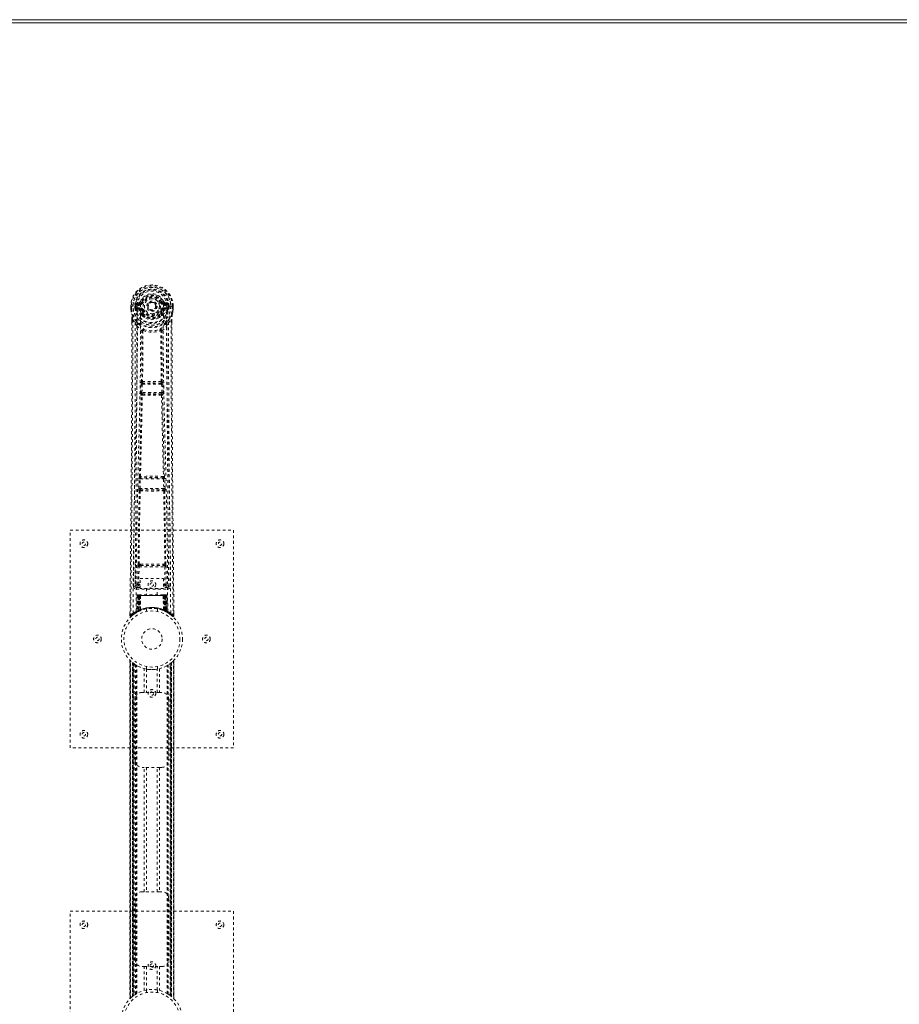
# Model space of a CAD drawing. Header units: inches. Extents: x 5 to 125, y 30 to 90.
# Tile 4 of 6: x 60 to 92, y 53 to 90. Entities that reach past the tile are written whole.
import ezdxf

# ---------------------------------------------------------------- set-up
doc = ezdxf.new("R2010")
doc.units = ezdxf.units.IN
doc.header["$MEASUREMENT"] = 0
doc.linetypes.add('SLD-Dashed', pattern=[0.075, 0.05, -0.025])
doc.linetypes.add('SLD-Solid', pattern=[0])

msp = doc.modelspace()

# ---------------------------------------------------------------- linework, layer by layer
at = {"color": 7, "linetype": 'SLD-Solid', "lineweight": 15}
for p, q in [((5.164, 89.57), (124.664, 89.57)), ((124.546, 89.452), (5.282, 89.452)), ((5.282, 89.452), (124.546, 89.452))]:
    msp.add_line(p, q, dxfattribs=at)
at = {"color": 7, "linetype": 'SLD-Dashed', "lineweight": 0}
for p, q in [((64.49, 79.222), (64.545, 79.199)), ((64.134, 79.051), (64.134, 78.934)), ((64.138, 79.051), (64.134, 79.051)), ((64.134, 78.934), (64.135, 78.93)), ((64.135, 79.052), (64.136, 78.934)), ((64.191, 79.051), (64.138, 79.051)), ((64.164, 79.05), (64.164, 78.934)), ((64.214, 79.051), (64.191, 79.051)), ((64.22, 79.051), (64.214, 79.051)), ((64.37, 79.051), (64.22, 79.051)), ((64.285, 78.978), (64.285, 79.05)), ((64.285, 78.977), (64.315, 78.979)), ((64.285, 78.977), (64.285, 78.978)), ((64.32, 79.05), (64.315, 79.05)), ((64.315, 79.05), (64.315, 78.979)), ((64.315, 78.978), (64.321, 78.959)), ((64.32, 78.972), (64.32, 79.05)), ((64.321, 78.959), (64.32, 78.972)), ((64.327, 78.935), (64.33, 78.931)), ((64.34, 78.92), (64.33, 78.93)), ((64.457, 79.195), (64.338, 79.171)), ((64.34, 78.92), (64.456, 78.899)), ((64.355, 78.983), (64.355, 78.953)), ((64.355, 78.983), (64.485, 78.983)), ((64.485, 78.928), (64.355, 78.953)), ((64.355, 78.953), (64.485, 78.953)), ((64.368, 79.135), (64.485, 79.155)), ((64.368, 79.135), (64.368, 79.105)), ((64.485, 79.135), (64.368, 79.135)), ((64.485, 79.105), (64.368, 79.105)), ((64.485, 79.155), (64.485, 79.135)), ((64.485, 79.105), (64.485, 79.135)), ((64.485, 78.983), (64.485, 78.953)), ((64.485, 78.928), (64.485, 78.953)), ((64.54, 78.887), (64.533, 78.898)), ((64.567, 78.898), (64.54, 78.887)), ((64.541, 79.191), (64.545, 79.199)), ((64.545, 79.199), (64.567, 79.19)), ((65.07, 79.044), (65.069, 79.029)), ((65.07, 79.053), (65.07, 79.044)), ((65.26, 79.19), (65.283, 79.199)), ((65.287, 78.887), (65.26, 78.898)), ((65.283, 79.199), (65.287, 79.191)), ((65.295, 78.899), (65.287, 78.887)), ((65.342, 79.155), (65.459, 79.135)), ((65.342, 79.155), (65.342, 79.135)), ((65.459, 79.135), (65.342, 79.135)), ((65.342, 79.105), (65.342, 79.135)), ((65.459, 79.105), (65.342, 79.105)), ((65.342, 78.983), (65.342, 78.953)), ((65.342, 78.983), (65.472, 78.983)), ((65.472, 78.953), (65.342, 78.928)), ((65.342, 78.928), (65.342, 78.953)), ((65.342, 78.953), (65.472, 78.953)), ((65.489, 79.171), (65.37, 79.195)), ((65.372, 78.899), (65.487, 78.92)), ((65.457, 79.051), (65.457, 79.051)), ((65.607, 79.051), (65.457, 79.051)), ((65.459, 79.105), (65.459, 79.135)), ((65.472, 78.953), (65.472, 78.983)), ((65.497, 78.931), (65.487, 78.92)), ((65.487, 78.92), (65.487, 78.92)), ((65.487, 78.92), (65.487, 78.92)), ((65.497, 78.931), (65.5, 78.935)), ((65.507, 79.05), (65.513, 79.05)), ((65.507, 78.972), (65.507, 79.05)), ((65.512, 78.978), (65.507, 78.959)), ((65.507, 78.959), (65.507, 78.972)), ((65.512, 78.979), (65.513, 79.05)), ((65.512, 78.979), (65.542, 78.977)), ((65.542, 79.05), (65.542, 78.977)), ((65.542, 79.05), (65.542, 79.05)), ((65.542, 78.977), (65.542, 78.977)), ((65.613, 79.051), (65.607, 79.051)), ((65.636, 79.051), (65.613, 79.051)), ((65.689, 79.051), (65.636, 79.051)), ((65.663, 78.934), (65.664, 79.05)), ((65.693, 79.051), (65.689, 79.051)), ((65.692, 78.934), (65.692, 79.052)), ((65.693, 79.051), (65.693, 78.934)), ((65.693, 78.93), (65.693, 78.934)), ((64.177, 78.552), (64.177, 78.45)), ((64.178, 78.551), (64.178, 78.449)), ((64.207, 78.55), (64.303, 78.435)), ((64.542, 78.738), (64.542, 78.761)), ((64.561, 78.693), (64.549, 78.711)), ((64.565, 78.766), (64.566, 78.743)), ((65.262, 78.743), (65.262, 78.766)), ((65.278, 78.711), (65.266, 78.693)), ((65.285, 78.738), (65.285, 78.761)), ((65.524, 78.435), (65.621, 78.55)), ((65.649, 78.462), (65.649, 78.551)), ((65.65, 78.552), (65.65, 78.463)), ((64.362, 78.323), (64.303, 78.435)), ((65.524, 78.435), (65.465, 78.323)), ((64.503, 75.87), (64.515, 76.179)), ((64.515, 76.179), (64.518, 76.213)), ((64.535, 76.269), (64.534, 76.269)), ((64.547, 75.869), (64.559, 76.177)), ((64.559, 76.177), (65.268, 76.177)), ((64.578, 76.222), (64.579, 76.223)), ((65.249, 76.222), (64.578, 76.222)), ((65.248, 76.223), (65.249, 76.222)), ((65.268, 76.177), (65.28, 75.869)), ((65.294, 76.269), (65.293, 76.269)), ((65.312, 76.179), (65.31, 76.213)), ((65.324, 75.87), (65.312, 76.179)), ((64.526, 75.776), (64.513, 75.781)), ((65.28, 75.869), (64.547, 75.869)), ((64.57, 75.82), (64.558, 75.824)), ((64.558, 75.824), (65.27, 75.824)), ((65.27, 75.824), (65.257, 75.82)), ((65.301, 75.776), (65.314, 75.781)), ((64.458, 72.791), (64.458, 72.791)), ((64.502, 72.744), (64.503, 72.744)), ((65.325, 72.744), (64.502, 72.744)), ((65.324, 72.744), (65.325, 72.744)), ((65.369, 72.791), (65.369, 72.791)), ((64.434, 72.348), (64.444, 72.701)), ((64.478, 72.347), (64.489, 72.699)), ((65.349, 72.347), (64.478, 72.347)), ((64.489, 72.699), (65.338, 72.699)), ((65.338, 72.699), (65.349, 72.347)), ((65.394, 72.348), (65.383, 72.701)), ((64.441, 72.258), (64.447, 72.256)), ((64.491, 72.299), (64.486, 72.302)), ((64.486, 72.302), (65.342, 72.302)), ((65.342, 72.302), (65.336, 72.299)), ((65.381, 72.256), (65.386, 72.258)), ((61.914, 62.82), (61.914, 70.82)), ((61.914, 70.82), (67.914, 70.82)), ((67.914, 70.82), (67.914, 62.82)), ((64.305, 69.577), (64.297, 68.763)), ((64.389, 68.817), (64.396, 69.477)), ((64.434, 68.816), (64.441, 69.476)), ((64.488, 69.567), (64.439, 69.567)), ((64.441, 69.476), (65.386, 69.476)), ((64.45, 69.52), (64.498, 69.521)), ((64.498, 69.521), (65.33, 69.521)), ((65.33, 69.521), (65.377, 69.52)), ((65.388, 69.567), (65.34, 69.567)), ((65.386, 69.476), (65.393, 68.816)), ((65.438, 68.817), (65.431, 69.477)), ((65.53, 68.763), (65.523, 69.577)), ((64.297, 68.763), (64.297, 68.762)), ((64.297, 68.762), (64.298, 68.752)), ((64.297, 68.76), (64.3, 68.742)), ((64.434, 68.771), (64.434, 68.816)), ((64.477, 68.816), (64.434, 68.816)), ((64.477, 68.771), (64.434, 68.771)), ((64.477, 69.043), (65.338, 69.043)), ((64.477, 68.677), (64.477, 69.043)), ((65.338, 69.043), (65.338, 68.677)), ((65.338, 68.816), (65.393, 68.816)), ((65.338, 68.771), (65.393, 68.771)), ((65.438, 68.817), (65.393, 68.816)), ((65.393, 68.771), (65.393, 68.816)), ((65.527, 68.742), (65.53, 68.76)), ((65.53, 68.762), (65.53, 68.763)), ((65.53, 68.752), (65.53, 68.762)), ((64.342, 68.714), (64.342, 68.654)), ((64.477, 68.714), (64.342, 68.714)), ((64.342, 68.654), (65.485, 68.654)), ((64.367, 68.416), (64.346, 67.81)), ((64.381, 68.416), (64.36, 67.818)), ((64.381, 68.416), (64.367, 68.416)), ((64.401, 68.42), (64.379, 67.826)), ((64.399, 68.416), (64.379, 67.829)), ((64.398, 68.445), (64.394, 68.444)), ((64.399, 68.445), (64.399, 68.445)), ((64.466, 68.416), (64.399, 68.416)), ((64.406, 68.416), (64.406, 67.859)), ((64.407, 68.445), (64.407, 68.443)), ((64.412, 68.445), (64.407, 68.445)), ((64.42, 68.445), (64.411, 68.445)), ((64.411, 68.416), (65.416, 68.416)), ((64.411, 67.861), (64.411, 68.416)), ((64.419, 67.865), (64.42, 68.416)), ((64.424, 68.445), (64.42, 68.445)), ((64.424, 68.416), (64.424, 67.867)), ((65.404, 68.416), (64.424, 68.416)), ((64.495, 68.445), (64.429, 68.445)), ((64.438, 68.416), (64.438, 67.874)), ((64.442, 68.416), (64.438, 68.416)), ((64.442, 68.416), (65.386, 68.416)), ((64.442, 67.876), (64.442, 68.416)), ((64.447, 67.864), (64.466, 68.416)), ((64.467, 68.416), (64.448, 67.865)), ((64.466, 68.416), (64.467, 68.416)), ((65.338, 68.677), (64.477, 68.677)), ((64.491, 67.893), (64.496, 68.418)), ((64.497, 68.416), (64.493, 67.894)), ((64.497, 68.416), (64.496, 68.418)), ((65.33, 68.416), (64.497, 68.416)), ((65.33, 68.445), (64.498, 68.445)), ((64.719, 68.677), (64.719, 68.445)), ((65.109, 68.445), (65.109, 68.677)), ((65.332, 68.418), (65.33, 68.416)), ((65.334, 67.894), (65.33, 68.416)), ((65.398, 68.445), (65.332, 68.445)), ((65.332, 68.418), (65.336, 67.893)), ((65.485, 68.714), (65.338, 68.714)), ((65.36, 68.416), (65.362, 68.416)), ((65.379, 67.865), (65.36, 68.416)), ((65.428, 68.416), (65.362, 68.416)), ((65.362, 68.416), (65.381, 67.864)), ((65.389, 68.416), (65.386, 68.416)), ((65.386, 68.416), (65.386, 67.876)), ((65.389, 67.874), (65.389, 68.416)), ((65.407, 68.445), (65.403, 68.445)), ((65.404, 67.867), (65.404, 68.416)), ((65.417, 68.445), (65.407, 68.445)), ((65.408, 68.416), (65.408, 67.865)), ((65.421, 68.445), (65.416, 68.445)), ((65.416, 68.416), (65.416, 67.861)), ((65.421, 67.859), (65.421, 68.416)), ((65.448, 67.826), (65.426, 68.42)), ((65.428, 68.445), (65.428, 68.445)), ((65.428, 68.416), (65.449, 67.829)), ((65.433, 68.444), (65.429, 68.445)), ((65.447, 68.416), (65.467, 67.818)), ((65.46, 68.416), (65.447, 68.416)), ((65.46, 68.416), (65.481, 67.81)), ((65.485, 68.654), (65.485, 68.714)), ((64.108, 67.764), (64.107, 67.679)), ((64.107, 67.678), (64.137, 67.678)), ((64.157, 67.656), (64.258, 67.737)), ((64.268, 67.744), (64.328, 67.781)), ((64.332, 67.786), (64.345, 67.794)), ((64.346, 67.81), (64.36, 67.818)), ((64.363, 67.804), (64.43, 67.838)), ((64.379, 67.829), (64.447, 67.864)), ((64.386, 67.835), (64.391, 67.834)), ((64.406, 67.859), (64.411, 67.861)), ((64.418, 67.833), (64.406, 67.859)), ((64.418, 67.833), (64.41, 67.829)), ((64.424, 67.835), (64.411, 67.861)), ((64.424, 67.835), (64.418, 67.833)), ((64.432, 67.839), (64.419, 67.865)), ((64.436, 67.841), (64.424, 67.867)), ((64.45, 67.848), (64.424, 67.835)), ((64.43, 67.838), (64.431, 67.839)), ((64.432, 67.839), (64.436, 67.841)), ((64.45, 67.848), (64.438, 67.874)), ((64.453, 67.849), (64.442, 67.876)), ((64.448, 67.865), (64.447, 67.864)), ((64.491, 67.893), (64.493, 67.894)), ((64.494, 67.866), (64.497, 67.868)), ((64.714, 67.928), (64.714, 67.831)), ((65.114, 67.831), (65.114, 67.928)), ((65.331, 67.868), (65.334, 67.866)), ((65.334, 67.894), (65.336, 67.893)), ((65.386, 67.876), (65.374, 67.849)), ((65.377, 67.848), (65.374, 67.849)), ((65.389, 67.874), (65.377, 67.848)), ((65.381, 67.864), (65.379, 67.865)), ((65.381, 67.864), (65.449, 67.829)), ((65.404, 67.867), (65.391, 67.841)), ((65.391, 67.841), (65.396, 67.839)), ((65.408, 67.865), (65.396, 67.839)), ((65.396, 67.839), (65.398, 67.838)), ((65.398, 67.838), (65.464, 67.804)), ((65.416, 67.861), (65.404, 67.835)), ((65.409, 67.833), (65.404, 67.835)), ((65.421, 67.859), (65.409, 67.833)), ((65.416, 67.861), (65.421, 67.859)), ((65.467, 67.818), (65.481, 67.81)), ((65.482, 67.794), (65.496, 67.786)), ((65.72, 67.679), (65.72, 67.763)), ((64.108, 66.033), (64.108, 53.607)), ((64.109, 66.036), (64.109, 53.605)), ((64.109, 53.606), (64.109, 66.034)), ((64.109, 66.034), (64.109, 66.033)), ((64.121, 53.618), (64.121, 66.022)), ((64.199, 53.689), (64.199, 65.951)), ((64.199, 65.951), (64.199, 53.689)), ((64.203, 65.948), (64.203, 53.692)), ((64.243, 65.916), (64.207, 65.944)), ((64.207, 53.696), (64.207, 65.944)), ((64.207, 65.944), (64.207, 53.696)), ((64.213, 65.94), (64.213, 53.7)), ((64.222, 53.707), (64.222, 65.933)), ((64.223, 53.708), (64.223, 65.932)), ((64.225, 65.93), (64.225, 53.71)), ((64.227, 65.929), (64.227, 53.711)), ((64.258, 65.906), (64.258, 53.734)), ((64.315, 65.867), (64.311, 65.87)), ((64.315, 53.773), (64.315, 65.867)), ((64.341, 53.788), (64.341, 65.852)), ((64.358, 53.798), (64.358, 65.842)), ((65.469, 53.798), (65.469, 65.842)), ((65.487, 53.788), (65.487, 65.852)), ((65.512, 53.773), (65.512, 65.867)), ((65.578, 53.728), (65.578, 65.912)), ((65.6, 53.711), (65.6, 65.929)), ((65.602, 53.71), (65.602, 65.93)), ((65.604, 65.932), (65.606, 65.933)), ((65.604, 65.932), (65.604, 53.708)), ((65.608, 65.935), (65.608, 53.705)), ((65.618, 65.943), (65.624, 65.948)), ((65.624, 65.948), (65.618, 65.943)), ((65.62, 65.944), (65.62, 53.696)), ((65.62, 53.696), (65.62, 65.944)), ((65.623, 53.693), (65.623, 65.947)), ((65.629, 65.951), (65.624, 65.948)), ((65.624, 53.692), (65.624, 65.948)), ((65.629, 65.951), (65.629, 53.689)), ((65.629, 53.689), (65.629, 65.951)), ((65.707, 66.022), (65.707, 53.618)), ((65.719, 53.604), (65.719, 66.035)), ((65.719, 66.034), (65.719, 53.606)), ((65.719, 53.607), (65.719, 66.033)), ((64.632, 64.855), (64.632, 65.731)), ((64.714, 65.809), (64.714, 65.712)), ((64.716, 65.712), (64.716, 64.855)), ((65.111, 64.855), (65.111, 65.712)), ((65.114, 65.712), (65.114, 65.809)), ((65.195, 65.731), (65.195, 64.855)), ((64.549, 64.855), (64.632, 64.855)), ((65.195, 64.855), (64.632, 64.855)), ((65.195, 64.855), (65.279, 64.855)), ((64.299, 62.355), (64.299, 64.605)), ((65.529, 64.605), (65.529, 62.355)), ((67.914, 62.82), (61.914, 62.82)), ((64.632, 62.105), (64.549, 62.105)), ((64.632, 57.535), (64.632, 62.105)), ((65.195, 62.105), (64.632, 62.105)), ((64.716, 62.105), (64.716, 57.535)), ((65.111, 57.535), (65.111, 62.105)), ((65.195, 62.105), (65.195, 57.535)), ((65.279, 62.105), (65.195, 62.105)), ((64.549, 57.535), (64.632, 57.535)), ((65.195, 57.535), (64.632, 57.535)), ((65.195, 57.535), (65.279, 57.535)), ((64.299, 55.035), (64.299, 57.285)), ((65.529, 57.285), (65.529, 55.035)), ((61.914, 48.82), (61.914, 56.82)), ((61.914, 56.82), (67.914, 56.82)), ((67.914, 56.82), (67.914, 48.82)), ((64.632, 54.785), (64.549, 54.785)), ((64.632, 53.909), (64.632, 54.785)), ((64.632, 54.785), (65.195, 54.785)), ((64.716, 54.785), (64.716, 53.928)), ((65.111, 53.928), (65.111, 54.785)), ((65.195, 54.785), (65.195, 53.909)), ((65.279, 54.785), (65.195, 54.785)), ((64.714, 53.928), (64.714, 53.831)), ((65.114, 53.831), (65.114, 53.928)), ((64.199, 53.689), (64.203, 53.692)), ((64.209, 53.697), (64.203, 53.692)), ((64.213, 53.7), (64.23, 53.713)), ((64.223, 53.708), (64.222, 53.707)), ((65.512, 53.773), (65.517, 53.77)), ((65.584, 53.723), (65.62, 53.696)), ((65.624, 53.692), (65.629, 53.689)), ((65.719, 53.606), (65.718, 53.607))]:
    msp.add_line(p, q, dxfattribs=at)
at = {"color": 7, "linetype": 'SLD-Dashed', "lineweight": 0, "flags": 128}
for points in [[(64.488, 79.081), (64.493, 79.158), (64.516, 79.234), (64.555, 79.304), (64.609, 79.365), (64.675, 79.414), (64.749, 79.451), (64.83, 79.473), (64.914, 79.481), (64.997, 79.473), (65.078, 79.451), (65.152, 79.414), (65.218, 79.365), (65.272, 79.304), (65.311, 79.234), (65.334, 79.158), (65.339, 79.081)], [(64.134, 79.051), (64.134, 79.051), (64.135, 79.051), (64.137, 79.051), (64.141, 79.051), (64.146, 79.05), (64.151, 79.05), (64.157, 79.05), (64.164, 79.05)], [(64.134, 78.934), (64.147, 78.839), (64.163, 78.764)], [(64.164, 78.934), (64.158, 78.934), (64.152, 78.934), (64.146, 78.934), (64.141, 78.934), (64.138, 78.934), (64.135, 78.934), (64.134, 78.934), (64.134, 78.934)], [(64.135, 78.93), (64.136, 78.93), (64.137, 78.93), (64.14, 78.931), (64.144, 78.931), (64.148, 78.932), (64.153, 78.933), (64.159, 78.934), (64.164, 78.934)], [(64.135, 78.93), (64.146, 78.842), (64.165, 78.753)], [(64.226, 67.772), (64.231, 69.363), (64.25, 70.952), (64.28, 72.538), (64.318, 74.121), (64.348, 75.361), (64.371, 76.597), (64.381, 77.827), (64.37, 79.051)], [(64.315, 78.978), (64.315, 78.979), (64.315, 78.979)], [(64.32, 78.972), (64.337, 78.98), (64.355, 78.983)], [(64.368, 79.105), (64.345, 79.11), (64.325, 79.123)], [(64.334, 67.828), (64.341, 69.414), (64.361, 70.999), (64.394, 72.581), (64.435, 74.16), (64.466, 75.397), (64.491, 76.63), (64.5, 77.859), (64.488, 79.081)], [(64.483, 78.876), (64.469, 78.893), (64.456, 78.899)], [(64.542, 78.761), (64.511, 78.811), (64.483, 78.876)], [(64.54, 78.887), (64.566, 78.826), (64.594, 78.779)], [(64.595, 79.178), (64.589, 79.18), (64.584, 79.182), (64.58, 79.184), (64.575, 79.186), (64.572, 79.187), (64.569, 79.189), (64.568, 79.189), (64.567, 79.19)], [(64.595, 78.91), (64.589, 78.908), (64.584, 78.906), (64.58, 78.904), (64.575, 78.902), (64.572, 78.901), (64.569, 78.899), (64.568, 78.899), (64.567, 78.898)], [(65.233, 79.178), (65.238, 79.18), (65.243, 79.182), (65.248, 79.184), (65.252, 79.186), (65.255, 79.187), (65.258, 79.189), (65.26, 79.189), (65.26, 79.19)], [(65.233, 78.91), (65.238, 78.908), (65.243, 78.906), (65.248, 78.904), (65.252, 78.902), (65.255, 78.901), (65.258, 78.899), (65.26, 78.899), (65.26, 78.898)], [(65.285, 78.761), (65.316, 78.811), (65.344, 78.876)], [(65.493, 67.828), (65.486, 69.414), (65.466, 70.999), (65.433, 72.581), (65.392, 74.16), (65.361, 75.397), (65.337, 76.63), (65.327, 77.859), (65.339, 79.08)], [(65.344, 78.876), (65.358, 78.893), (65.372, 78.899)], [(65.602, 67.772), (65.596, 69.363), (65.578, 70.952), (65.547, 72.538), (65.509, 74.121), (65.48, 75.361), (65.456, 76.597), (65.446, 77.827), (65.457, 79.051)], [(65.502, 79.123), (65.482, 79.11), (65.459, 79.105)], [(65.472, 78.983), (65.49, 78.98), (65.507, 78.972)], [(65.512, 78.979), (65.512, 78.979), (65.512, 78.978)], [(65.513, 79.05), (65.516, 79.05), (65.523, 79.05), (65.532, 79.05), (65.542, 79.05)], [(65.662, 78.753), (65.679, 78.832), (65.693, 78.93)], [(65.693, 78.934), (65.693, 78.934), (65.692, 78.934), (65.69, 78.934), (65.686, 78.934), (65.681, 78.934), (65.676, 78.934), (65.67, 78.934), (65.663, 78.934)], [(65.693, 78.93), (65.692, 78.93), (65.69, 78.93), (65.687, 78.931), (65.683, 78.931), (65.679, 78.932), (65.674, 78.933), (65.669, 78.934), (65.663, 78.934)], [(65.664, 79.05), (65.67, 79.05), (65.676, 79.05), (65.682, 79.05), (65.686, 79.051), (65.69, 79.051), (65.692, 79.051), (65.694, 79.051), (65.693, 79.051)], [(65.693, 78.934), (65.68, 78.839), (65.664, 78.764)], [(64.207, 78.55), (64.208, 77.737), (64.207, 76.888), (64.205, 76.004), (64.201, 75.202), (64.198, 74.684), (64.195, 74.142), (64.191, 73.576), (64.186, 73.013), (64.182, 72.525), (64.176, 71.878), (64.17, 71.189), (64.163, 70.46), (64.157, 69.784), (64.137, 67.678)], [(64.163, 78.764), (64.163, 78.758), (64.165, 78.753)], [(64.345, 78.475), (64.244, 78.599), (64.165, 78.753)], [(64.177, 78.552), (64.177, 78.552), (64.178, 78.551), (64.18, 78.551), (64.184, 78.551), (64.189, 78.551), (64.195, 78.55), (64.201, 78.55), (64.207, 78.55)], [(64.561, 78.693), (64.636, 78.634), (64.686, 78.607)], [(65.141, 78.607), (65.191, 78.634), (65.266, 78.693)], [(65.482, 78.475), (65.583, 78.599), (65.662, 78.753)], [(65.621, 78.55), (65.62, 77.812), (65.62, 77.032), (65.622, 76.209), (65.626, 75.343), (65.63, 74.547), (65.636, 73.717), (65.637, 73.526), (65.638, 73.334), (65.64, 73.14), (65.641, 73.007), (65.642, 72.877), (65.643, 72.742), (65.645, 72.6), (65.649, 72.147), (65.653, 71.642), (65.658, 71.087), (65.662, 70.735), (65.665, 70.363), (65.669, 69.961), (65.673, 69.585), (65.677, 69.094), (65.681, 68.658), (65.685, 68.277), (65.688, 67.95), (65.69, 67.678)], [(65.621, 78.55), (65.627, 78.55), (65.633, 78.55), (65.638, 78.551), (65.644, 78.551), (65.647, 78.551), (65.65, 78.551), (65.651, 78.552), (65.65, 78.552)], [(65.662, 78.753), (65.664, 78.758), (65.664, 78.764)], [(64.177, 78.45), (64.174, 75.833), (64.157, 73.117), (64.133, 70.396), (64.107, 67.678)], [(64.303, 78.435), (64.303, 77.695), (64.302, 76.923), (64.299, 76.12), (64.295, 75.354), (64.29, 74.578), (64.284, 73.802), (64.278, 73.046), (64.271, 72.321), (64.265, 71.646), (64.257, 70.889), (64.251, 70.179), (64.244, 69.482), (64.237, 68.76)], [(64.362, 78.323), (64.353, 75.136), (64.328, 71.948), (64.297, 68.76)], [(64.362, 78.323), (64.446, 78.225), (64.544, 78.138)], [(64.44, 78.387), (64.45, 78.378), (64.455, 78.372)], [(64.535, 76.269), (64.545, 77.201), (64.546, 78.13)], [(64.592, 78.148), (64.587, 78.157), (64.58, 78.163), (64.572, 78.167), (64.564, 78.167), (64.557, 78.164), (64.55, 78.158), (64.546, 78.149), (64.544, 78.138)], [(64.582, 78.137), (64.581, 77.207), (64.57, 76.274)], [(64.592, 78.148), (64.585, 78.144), (64.583, 78.14), (64.582, 78.139), (64.582, 78.137)], [(65.283, 78.138), (65.281, 78.149), (65.277, 78.158), (65.271, 78.164), (65.263, 78.167), (65.255, 78.167), (65.247, 78.163), (65.24, 78.157), (65.235, 78.148)], [(65.246, 78.137), (65.245, 78.139), (65.245, 78.14), (65.242, 78.144), (65.235, 78.148)], [(65.257, 76.274), (65.246, 77.207), (65.246, 78.137)], [(65.293, 76.269), (65.282, 77.201), (65.281, 78.13)], [(65.283, 78.138), (65.381, 78.225), (65.465, 78.323)], [(65.372, 78.372), (65.378, 78.378), (65.387, 78.387)], [(65.53, 68.76), (65.5, 71.948), (65.474, 75.136), (65.465, 78.323)], [(65.59, 68.76), (65.587, 69.136), (65.583, 69.565), (65.578, 70.035), (65.574, 70.46), (65.572, 70.682), (65.57, 70.905), (65.568, 71.127), (65.565, 71.38), (65.563, 71.635), (65.56, 71.882), (65.556, 72.386), (65.551, 72.853), (65.548, 73.285), (65.544, 73.708), (65.54, 74.198), (65.534, 75.039), (65.53, 75.887), (65.526, 76.765), (65.524, 77.619), (65.524, 78.435)], [(65.65, 78.463), (65.653, 75.834), (65.67, 73.116), (65.695, 70.397), (65.72, 67.678)], [(64.515, 76.179), (64.52, 76.179), (64.53, 76.179), (64.545, 76.178), (64.559, 76.177)], [(64.559, 76.177), (64.56, 76.186), (64.562, 76.194), (64.566, 76.209), (64.572, 76.218), (64.575, 76.221), (64.577, 76.222), (64.578, 76.222)], [(65.268, 76.177), (65.276, 76.178), (65.283, 76.178), (65.29, 76.178), (65.297, 76.179), (65.302, 76.179), (65.307, 76.179), (65.31, 76.179), (65.312, 76.179)], [(64.458, 72.791), (64.493, 74.286), (64.526, 75.776)], [(64.493, 72.793), (64.528, 74.29), (64.562, 75.781)], [(64.503, 75.87), (64.505, 75.87), (64.508, 75.87), (64.513, 75.87), (64.518, 75.87), (64.525, 75.869), (64.532, 75.869), (64.54, 75.869), (64.547, 75.869)], [(64.558, 75.824), (64.553, 75.828), (64.549, 75.837), (64.547, 75.852), (64.547, 75.86), (64.547, 75.869)], [(65.266, 75.781), (65.299, 74.29), (65.335, 72.793)], [(65.28, 75.869), (65.28, 75.86), (65.28, 75.852), (65.278, 75.837), (65.275, 75.828), (65.27, 75.824)], [(65.28, 75.869), (65.288, 75.869), (65.295, 75.869), (65.303, 75.869), (65.309, 75.87), (65.315, 75.87), (65.319, 75.87), (65.322, 75.87), (65.324, 75.87)], [(65.369, 72.791), (65.334, 74.286), (65.301, 75.776)], [(64.444, 72.701), (64.446, 72.734), (64.447, 72.736)], [(64.463, 72.771), (64.461, 72.773), (64.458, 72.791)], [(65.383, 72.701), (65.381, 72.734), (65.381, 72.736)], [(64.434, 72.348), (64.435, 72.348), (64.438, 72.348), (64.443, 72.348), (64.448, 72.348), (64.455, 72.347), (64.462, 72.347), (64.47, 72.347), (64.478, 72.347)], [(64.444, 72.701), (64.446, 72.701), (64.449, 72.701), (64.454, 72.7), (64.459, 72.7), (64.466, 72.7), (64.473, 72.7), (64.481, 72.7), (64.489, 72.699)], [(65.338, 72.699), (65.346, 72.7), (65.354, 72.7), (65.361, 72.7), (65.368, 72.7), (65.374, 72.7), (65.378, 72.701), (65.381, 72.701), (65.383, 72.701)], [(65.349, 72.347), (65.357, 72.347), (65.365, 72.347), (65.372, 72.347), (65.379, 72.348), (65.384, 72.348), (65.389, 72.348), (65.392, 72.348), (65.394, 72.348)], [(64.406, 69.565), (64.422, 70.911), (64.447, 72.256)], [(64.439, 69.567), (64.456, 70.913), (64.481, 72.258)], [(65.347, 72.258), (65.372, 70.913), (65.388, 69.567)], [(65.421, 69.565), (65.405, 70.911), (65.381, 72.256)], [(64.396, 69.477), (64.401, 69.477), (64.411, 69.477), (64.426, 69.477), (64.441, 69.476)], [(64.45, 69.52), (64.433, 69.524), (64.423, 69.532)], [(64.488, 69.567), (64.699, 69.567), (64.914, 69.567), (65.128, 69.567), (65.34, 69.567)], [(64.498, 69.521), (64.702, 69.521), (64.908, 69.521), (65.12, 69.521), (65.33, 69.521)], [(65.386, 69.476), (65.402, 69.477), (65.416, 69.477), (65.426, 69.477), (65.431, 69.477)], [(64.389, 68.817), (64.32, 68.788), (64.299, 68.763)], [(64.342, 68.714), (64.365, 68.743), (64.434, 68.771)], [(64.389, 68.817), (64.394, 68.817), (64.404, 68.817), (64.418, 68.817), (64.434, 68.816)], [(65.393, 68.771), (65.462, 68.743), (65.485, 68.714)], [(65.53, 68.76), (65.507, 68.788), (65.438, 68.817)], [(64.367, 68.416), (64.37, 68.416), (64.378, 68.416), (64.391, 68.416), (64.406, 68.416)], [(64.42, 68.416), (64.405, 68.416), (64.393, 68.416), (64.384, 68.416), (64.381, 68.416)], [(64.399, 68.416), (64.399, 68.416), (64.401, 68.416), (64.405, 68.416), (64.409, 68.416), (64.416, 68.416), (64.423, 68.416), (64.43, 68.416), (64.438, 68.416)], [(64.42, 68.443), (64.416, 68.444), (64.414, 68.445), (64.413, 68.445), (64.413, 68.445)], [(64.477, 68.435), (64.47, 68.426), (64.467, 68.416)], [(64.496, 68.418), (64.481, 68.431), (64.477, 68.435)], [(65.332, 68.418), (65.346, 68.431), (65.35, 68.435)], [(65.36, 68.416), (65.357, 68.426), (65.35, 68.435)], [(65.389, 68.416), (65.397, 68.416), (65.405, 68.416), (65.412, 68.416), (65.418, 68.416), (65.423, 68.416), (65.426, 68.416), (65.428, 68.416), (65.428, 68.416)], [(65.399, 68.445), (65.398, 68.445), (65.397, 68.445)], [(65.415, 68.445), (65.415, 68.445), (65.413, 68.445), (65.411, 68.444), (65.407, 68.443)], [(65.447, 68.416), (65.443, 68.416), (65.435, 68.416), (65.422, 68.416), (65.408, 68.416)], [(65.421, 68.416), (65.436, 68.416), (65.449, 68.416), (65.457, 68.416), (65.46, 68.416)], [(65.428, 68.416), (65.427, 68.423), (65.427, 68.425)], [(64.11, 67.679), (64.112, 67.671), (64.115, 67.663), (64.12, 67.657), (64.127, 67.652), (64.134, 67.649), (64.141, 67.649), (64.148, 67.65), (64.155, 67.654)], [(65.448, 67.813), (65.441, 67.816), (65.409, 67.833)], [(65.45, 67.821), (65.449, 67.827), (65.449, 67.829)], [(65.487, 67.793), (65.481, 67.804), (65.477, 67.818)], [(65.481, 67.804), (65.48, 67.81), (65.48, 67.811)], [(65.69, 67.678), (65.683, 67.67), (65.676, 67.662), (65.672, 67.658), (65.67, 67.656)], [(65.672, 67.658), (65.679, 67.655), (65.687, 67.652), (65.695, 67.652), (65.703, 67.653), (65.71, 67.656), (65.715, 67.662), (65.719, 67.668), (65.72, 67.676)], [(65.72, 67.678), (65.72, 67.679), (65.718, 67.679), (65.712, 67.678), (65.702, 67.678), (65.696, 67.678), (65.69, 67.678)], [(64.716, 53.928), (64.727, 53.929), (64.734, 53.93)], [(64.218, 53.704), (64.219, 53.705), (64.222, 53.707)], [(65.608, 53.705), (65.619, 53.696), (65.624, 53.692)]]:
    msp.add_lwpolyline(points, dxfattribs=at)
at = {"color": 7, "linetype": 'SLD-Dashed', "lineweight": 0}
for centre, radius in [((64.914, 79.044), 0.7), ((64.914, 79.044), 0.69), ((64.914, 79.044), 0.623), ((64.914, 79.044), 0.32), ((64.914, 79.044), 0.275), ((64.914, 79.044), 0.188), ((64.914, 79.044), 0.156), ((64.914, 79.044), 0.142), ((64.914, 79.044), 0.139), ((64.914, 79.044), 0.138), ((62.414, 70.32), 0.141), ((62.414, 70.32), 0.0625), ((67.414, 70.32), 0.141), ((67.414, 70.32), 0.0625), ((64.914, 68.82), 0.141), ((64.914, 68.82), 0.0625), ((64.914, 66.82), 1.125), ((64.914, 66.82), 1.03), ((62.914, 66.82), 0.141), ((64.914, 66.82), 0.376), ((66.914, 66.82), 0.141), ((62.914, 66.82), 0.0625), ((66.914, 66.82), 0.0625), ((64.914, 64.82), 0.141), ((64.914, 64.82), 0.0625), ((62.414, 63.32), 0.141), ((62.414, 63.32), 0.0625), ((67.414, 63.32), 0.141), ((67.414, 63.32), 0.0625), ((62.414, 56.32), 0.141), ((67.414, 56.32), 0.141), ((62.414, 56.32), 0.0625), ((67.414, 56.32), 0.0625), ((64.914, 54.82), 0.141), ((64.914, 54.82), 0.0625), ((64.914, 52.82), 1.125), ((64.914, 52.82), 1.03)]:
    msp.add_circle(centre, radius, dxfattribs=at)
for centre, radius, start, end in [((64.914, 79.044), 0.78, 0.5288, 179.4712), ((64.914, 79.044), 0.78, 0, 179.4852), ((64.914, 79.044), 0.75, 0.4562, 179.5438), ((64.914, 79.044), 0.629, 0.5444, 179.4556), ((64.914, 79.044), 0.599, 0.5443, 179.4557), ((64.914, 79.057), 0.543, 359.366, 180.634), ((64.448, 79.239), 0.0455, 281.3554, 337.4687), ((64.914, 79.044), 0.459, 22.774, 157.226), ((64.914, 79.044), 0.4, 22.774, 157.226), ((64.914, 79.044), 0.376, 22.774, 157.226), ((64.914, 79.044), 0.346, 22.774, 157.226), ((64.914, 79.044), 0.275, 90.0001, 269.9999), ((64.914, 79.044), 0.275, 270.0001, 89.9999), ((64.768, 80.501), 1.4, 291.5596, 293.9873), ((65.379, 79.239), 0.0455, 202.5312, 258.6447), ((64.164, 78.934), 0.03, 180.2178, 185.2738), ((64.914, 79.044), 0.787, 188.3239, 351.6761), ((64.914, 79.044), 0.758, 188.3239, 351.6761), ((64.308, 79.944), 0.895, 268.5066, 270.4045), ((64.914, 79.044), 0.632, 186.0642, 353.9358), ((64.914, 79.044), 0.602, 186.2697, 353.7303), ((64.914, 79.044), 0.593, 172.3909, 179.4476), ((64.405, 78.967), 0.0843, 185.4017, 202.622), ((64.53, 79.095), 0.206, 158.3431, 172.3388), ((64.355, 78.922), 0.0305, 89.0384, 156.1699), ((64.782, 79.139), 0.497, 204.8144, 243.6301), ((64.367, 79.165), 0.0299, 167.8919, 271.952), ((64.72, 79.14), 0.439, 210.0686, 246.0867), ((64.487, 78.839), 0.242, 89.7355, 118.8242), ((64.486, 79.186), 0.0301, 162.3472, 268.5787), ((64.485, 78.898), 0.0299, 91.0481, 179.0034), ((64.513, 78.871), 0.031, 31.5919, 170.0522), ((64.479, 79.227), 0.0715, 274.7844, 329.7547), ((64.485, 79.224), 0.089, 270, 337.226), ((64.485, 79.224), 0.119, 270.0001, 337.2265), ((64.485, 78.864), 0.119, 22.7746, 89.9997), ((64.485, 78.864), 0.089, 22.774, 90), ((64.483, 78.872), 0.0567, 28.2311, 87.977), ((64.914, 79.044), 0.376, 202.774, 337.226), ((64.914, 79.044), 0.346, 202.7737, 337.2263), ((64.914, 79.044), 0.157, 245.1542, 290.0596), ((65.342, 79.224), 0.119, 202.7734, 270), ((65.342, 78.864), 0.119, 90.0003, 157.2254), ((64.848, 79.04), 0.465, 325.8376, 340.7948), ((65.342, 79.224), 0.089, 202.774, 270), ((65.342, 78.864), 0.089, 90, 157.226), ((65.05, 79.134), 0.491, 296.1271, 335.5129), ((65.107, 79.14), 0.44, 293.9344, 329.9021), ((65.348, 79.227), 0.0714, 210.3136, 265.2489), ((65.314, 78.871), 0.031, 10.168, 148.1966), ((65.344, 78.872), 0.0565, 91.9581, 151.5651), ((65.339, 78.831), 0.249, 61.7043, 89.8625), ((65.342, 79.186), 0.0301, 271.453, 17.6206), ((65.342, 78.898), 0.0299, 0.9993, 88.9491), ((65.46, 79.165), 0.0299, 268.0478, 12.1083), ((65.472, 78.922), 0.0305, 23.8302, 90.9616), ((65.298, 79.095), 0.206, 7.6613, 21.6568), ((65.392, 78.975), 0.115, 339.6945, 352.2819), ((64.914, 79.044), 0.593, 0.5524, 7.6091), ((62.976, 78.58), 1.202, 358.6562, 8.8144), ((60.585, 77.911), 3.678, 10.0115, 13.2372), ((64.572, 78.758), 0.0305, 43.9317, 174.3713), ((64.564, 78.715), 0.0505, 88.2683, 115.7578), ((64.564, 78.693), 0.0506, 88.2571, 115.6747), ((64.587, 78.735), 0.0444, 175.0103, 212.6938), ((64.601, 78.688), 0.0404, 127.2277, 172.6876), ((64.594, 78.742), 0.0371, 89.2733, 139.8314), ((64.914, 79.055), 0.453, 219.7483, 320.2509), ((64.598, 78.744), 0.0326, 181.6485, 227.8208), ((64.914, 79.081), 0.494, 226.9722, 313.028), ((64.914, 79.038), 0.411, 219.0116, 320.9884), ((64.914, 79.026), 0.476, 241.4721, 298.5267), ((65.255, 78.758), 0.0305, 5.6316, 136.0677), ((65.234, 78.742), 0.0371, 40.1633, 90.7343), ((65.229, 78.744), 0.0326, 312.1685, 358.3624), ((65.226, 78.688), 0.0404, 7.3032, 52.7813), ((65.263, 78.715), 0.0504, 64.2224, 91.7527), ((65.263, 78.693), 0.0506, 64.3253, 91.7429), ((65.241, 78.735), 0.0444, 327.3953, 4.9974), ((69.242, 77.911), 3.677, 166.7624, 169.9887), ((66.852, 78.58), 1.202, 171.187, 181.3425), ((64.765, 77.988), 0.643, 130.7374, 135.9139), ((65.888, 80.049), 2.204, 225.5684, 228.9423), ((64.423, 78.32), 0.0608, 58.0313, 177.6179), ((65.182, 78.881), 0.887, 215.0291, 230.8693), ((64.604, 78.135), 0.0608, 73.4586, 176.3311), ((64.532, 78.131), 0.0143, 356.6497, 32.4437), ((64.578, 78.057), 0.0795, 87.4951, 113.9407), ((64.668, 78.129), 0.0786, 126.2617, 166.6749), ((64.914, 79.058), 0.965, 250.5263, 289.4748), ((64.914, 78.985), 0.844, 249.7733, 290.2269), ((64.645, 78.881), 0.888, 309.1311, 324.9704), ((65.223, 78.135), 0.0608, 3.6689, 106.5415), ((65.159, 78.129), 0.0786, 13.3268, 53.7365), ((65.249, 78.057), 0.0795, 66.0523, 92.5081), ((65.296, 78.131), 0.0143, 147.5585, 183.3538), ((65.404, 78.32), 0.0608, 2.3818, 121.9714), ((63.939, 80.049), 2.204, 311.0581, 314.4317), ((65.062, 77.988), 0.643, 44.0872, 49.2621), ((64.611, 76.217), 0.0933, 145.8694, 182.4628), ((64.58, 76.268), 0.0451, 177.8495, 268.9541), ((64.579, 76.267), 0.0451, 177.8569, 268.9587), ((64.564, 76.186), 0.089, 86.1824, 109.616), ((64.657, 76.262), 0.0873, 171.8094, 206.8103), ((64.914, 43.54), 32.736, 89.3991, 90.6007), ((64.914, 42.854), 33.37, 89.4251, 90.5749), ((65.171, 76.262), 0.0872, 333.189, 8.1915), ((65.248, 76.268), 0.0451, 271.047, 2.1494), ((65.249, 76.267), 0.0451, 271.0413, 2.1432), ((65.209, 76.18), 0.0588, 357.8381, 46.6318), ((65.263, 76.187), 0.088, 70.2491, 93.9525), ((65.216, 76.217), 0.0933, 357.5368, 34.132), ((64.666, 75.843), 0.165, 170.593, 202.3678), ((64.558, 75.779), 0.0451, 90.863, 177.5121), ((64.571, 75.774), 0.0451, 90.8958, 177.3988), ((64.555, 75.689), 0.0918, 86.0209, 108.5472), ((64.622, 75.788), 0.0607, 148.3025, 186.2238), ((64.914, 112.807), 37.028, 269.4553, 270.5445), ((64.914, 108.711), 32.893, 269.4021, 270.5979), ((65.256, 75.774), 0.0451, 2.602, 89.1035), ((65.205, 75.788), 0.0612, 353.9369, 31.5366), ((65.272, 75.689), 0.092, 71.4682, 93.9879), ((65.269, 75.779), 0.0451, 2.4879, 89.137), ((65.161, 75.843), 0.165, 337.6325, 9.4067), ((64.564, 72.74), 0.118, 154.643, 182.0172), ((64.485, 72.669), 0.125, 86.4438, 102.2394), ((64.503, 72.789), 0.0451, 178.3753, 269.3659), ((64.503, 72.788), 0.0433, 202.7754, 270.2203), ((64.551, 72.705), 0.0626, 141.5442, 185.5175), ((64.561, 72.782), 0.0697, 170.9158, 213.0647), ((64.914, 39.22), 33.576, 89.2814, 90.7186), ((64.914, 39.396), 33.351, 89.2944, 90.7056), ((65.266, 72.782), 0.0697, 326.9346, 9.0849), ((65.324, 72.79), 0.0451, 270.6369, 1.6267), ((65.324, 72.789), 0.0451, 270.6341, 1.6248), ((65.276, 72.705), 0.0626, 354.4809, 38.4574), ((65.343, 72.67), 0.123, 77.6587, 93.6581), ((65.263, 72.74), 0.118, 357.989, 25.3631), ((64.654, 72.321), 0.222, 172.8805, 196.3596), ((64.537, 72.333), 0.0601, 166.8998, 211.4023), ((65.29, 72.333), 0.0601, 328.5981, 13.1), ((65.174, 72.321), 0.222, 343.6409, 7.119), ((64.486, 72.257), 0.0451, 90.5587, 178.0568), ((64.492, 72.254), 0.0451, 90.5795, 178.0282), ((64.473, 72.122), 0.136, 86.7425, 101.1114), ((64.537, 72.265), 0.0567, 143.3845, 187.5196), ((64.914, 108.392), 36.136, 269.3136, 270.6865), ((64.914, 105.322), 33.026, 269.2675, 270.7325), ((65.335, 72.254), 0.0451, 1.9691, 89.4217), ((65.29, 72.265), 0.057, 352.6127, 36.4831), ((65.341, 72.257), 0.0451, 1.9432, 89.4413), ((65.354, 72.123), 0.136, 78.8587, 93.2838), ((64.685, 69.49), 0.289, 164.9812, 182.6475), ((64.432, 69.308), 0.258, 88.448, 95.7725), ((64.444, 69.563), 0.0384, 177.0819, 235.3603), ((64.514, 69.56), 0.0757, 175.3505, 211.8365), ((64.518, 69.484), 0.0773, 151.6246, 185.4611), ((64.552, 69.557), 0.0652, 170.5401, 213.5508), ((65.275, 69.557), 0.0652, 326.4334, 9.4386), ((65.314, 69.56), 0.075, 328.0047, 4.8082), ((65.376, 69.566), 0.0456, 271.9229, 359.0025), ((65.309, 69.484), 0.0773, 354.534, 28.3857), ((65.395, 69.309), 0.258, 84.2213, 91.558), ((65.142, 69.49), 0.289, 357.3518, 15.023), ((64.279, 71.623), 2.863, 269.1588, 270.3594), ((64.342, 68.759), 0.105, 179.3644, 270.0828), ((64.342, 68.759), 0.045, 202.0099, 269.9798), ((64.434, 68.817), 0.0451, 179.6178, 269.5743), ((65.393, 68.817), 0.0451, 270.4257, 0.3576), ((65.485, 68.759), 0.105, 269.9141, 0.6386), ((65.485, 68.759), 0.045, 270.0202, 337.9901), ((65.548, 71.636), 2.877, 269.6434, 270.8384), ((64.397, 68.415), 0.03, 90.0036, 178.0061), ((64.398, 68.414), 0.0305, 110.7139, 177.6436), ((64.411, 68.415), 0.03, 113.5015, 178.0178), ((64.411, 68.414), 0.0315, 89.3105, 122.3703), ((64.429, 68.415), 0.03, 90.0616, 178.0696), ((64.434, 68.41), 0.0353, 81.808, 170.6813), ((64.428, 68.561), 0.119, 255.9081, 259.5611), ((64.82, 68.423), 0.409, 176.9331, 180.9906), ((65.272, 68.419), 0.852, 178.4208, 180.2203), ((64.847, 68.423), 0.424, 177.0422, 180.9591), ((64.881, 68.423), 0.443, 177.1658, 180.9155), ((64.885, 68.423), 0.444, 177.1747, 180.9157), ((64.496, 68.415), 0.0299, 90.1863, 178.2049), ((64.498, 68.418), 0.0266, 90.797, 141.4497), ((65.329, 68.419), 0.0265, 38.3658, 89.3852), ((65.332, 68.415), 0.0299, 1.7975, 89.8141), ((64.943, 68.423), 0.443, 359.0845, 2.8343), ((64.947, 68.423), 0.442, 359.0841, 2.8346), ((65.398, 68.415), 0.03, 1.9306, 89.9383), ((64.981, 68.423), 0.423, 359.0413, 2.9683), ((64.985, 68.423), 0.423, 359.0413, 2.9682), ((65.006, 68.423), 0.41, 359.0091, 3.0539), ((65.416, 68.413), 0.0315, 57.9469, 90.6855), ((65.401, 68.555), 0.113, 280.0832, 283.9953), ((64.596, 68.419), 0.825, 359.7723, 1.6316), ((65.417, 68.415), 0.03, 1.9808, 66.5644), ((65.43, 68.415), 0.03, 1.9939, 89.9964), ((65.429, 68.414), 0.0305, 2.3641, 69.3704), ((64.912, 66.781), 1.206, 124.6773, 131.8747), ((64.137, 67.678), 0.03, 179.4686, 312.1529), ((64.914, 66.82), 1.158, 47.8714, 132.1369), ((64.193, 67.709), 0.0637, 208.6016, 235.8029), ((64.909, 66.826), 1.12, 124.6378, 132.1018), ((64.899, 66.586), 1.364, 114.4492, 119.5854), ((64.256, 67.772), 0.03, 180.2596, 304.0775), ((64.914, 66.82), 1.127, 119.5262, 124.6579), ((64.316, 67.811), 0.03, 301.0772, 358.0164), ((64.914, 66.788), 1.19, 60.8801, 119.1199), ((64.376, 67.84), 0.0429, 197.0166, 245.82), ((64.33, 67.819), 0.0299, 300.3004, 358.0956), ((64.771, 67.066), 0.843, 118.7977, 120.3432), ((64.905, 67.183), 0.84, 126.4832, 131.7319), ((64.914, 66.82), 1.127, 60.4733, 119.5267), ((64.887, 67.21), 0.805, 125.5281, 130.9264), ((64.363, 67.961), 0.137, 269.4089, 293.5136), ((64.349, 67.83), 0.0299, 299.2513, 358.1963), ((64.898, 67.202), 0.814, 124.39, 129.6272), ((64.395, 67.942), 0.109, 271.2463, 300.4819), ((64.914, 66.821), 1.155, 64.2143, 115.7857), ((64.914, 66.821), 1.155, 64.9104, 115.0896), ((64.417, 67.865), 0.0297, 295.527, 358.5241), ((64.418, 67.866), 0.0297, 295.4497, 358.5223), ((64.805, 67.053), 0.87, 113.5607, 115.4819), ((64.914, 66.821), 1.155, 65.8865, 114.1135), ((64.87, 67.267), 0.732, 121.2368, 125.2465), ((64.464, 67.877), 0.031, 340.2208, 31.6905), ((64.914, 66.857), 1.12, 67.9256, 112.0744), ((64.463, 67.877), 0.0345, 344.8362, 31.0426), ((65.364, 67.877), 0.0345, 148.9574, 195.163), ((65.363, 67.877), 0.0311, 148.3255, 199.6427), ((64.957, 67.267), 0.732, 54.754, 58.7689), ((64.916, 66.824), 1.123, 60.7722, 65.7178), ((65.409, 67.866), 0.0297, 181.478, 244.55), ((65.41, 67.865), 0.0297, 181.4789, 244.4743), ((64.929, 67.201), 0.816, 50.3769, 55.606), ((64.938, 67.207), 0.809, 49.0853, 54.4601), ((64.903, 66.798), 1.154, 59.9246, 63.9564), ((64.924, 67.186), 0.837, 48.2572, 53.5278), ((64.995, 66.962), 0.963, 59.6272, 62.5173), ((65.479, 67.83), 0.0299, 181.8037, 240.7487), ((65.479, 67.83), 0.03, 196.8714, 241.2443), ((65.497, 67.819), 0.0299, 181.9044, 239.6997), ((65.452, 67.84), 0.0429, 294.1686, 342.9922), ((64.914, 66.82), 1.127, 55.3417, 60.4742), ((65.531, 67.847), 0.0707, 211.4558, 238.8952), ((65.511, 67.811), 0.03, 181.984, 238.9226), ((64.914, 66.82), 1.128, 58.9275, 59.8071), ((64.928, 66.585), 1.365, 60.4182, 65.5477), ((65.572, 67.772), 0.03, 235.9277, 359.7363), ((64.918, 66.826), 1.12, 47.8968, 55.3619), ((64.919, 66.785), 1.2, 48.1037, 55.337), ((65.69, 67.678), 0.03, 227.8472, 0.5313), ((64.926, 66.833), 1.143, 224.3143, 225.1729), ((64.914, 66.82), 1.125, 231.1094, 232.4053), ((64.914, 66.82), 1.125, 232.2637, 239.3838), ((64.914, 66.82), 1.125, 237.8645, 240.4245), ((64.914, 66.82), 1.125, 299.5752, 302.1358), ((64.916, 66.817), 1.121, 307.5922, 308.8928), ((64.935, 66.795), 1.092, 307.6165, 315.7606), ((64.914, 66.82), 1.125, 259.8886, 280.1114), ((64.549, 64.605), 0.25, 90, 180), ((65.279, 64.605), 0.25, 0, 90), ((64.549, 62.355), 0.25, 180, 270), ((65.279, 62.355), 0.25, 270, 0), ((64.549, 57.285), 0.25, 90, 180), ((65.279, 57.285), 0.25, 0, 90), ((64.549, 55.035), 0.25, 180, 270), ((65.279, 55.035), 0.25, 270, 0), ((64.932, 52.956), 0.988, 79.5678, 86.9057), ((64.892, 52.844), 1.092, 127.6169, 135.76), ((64.934, 52.795), 1.157, 128.7674, 129.4525), ((64.925, 52.806), 1.143, 127.6042, 128.8799), ((64.914, 52.82), 1.125, 125.6701, 127.9234), ((64.913, 52.821), 1.124, 119.5746, 122.1364), ((64.915, 52.823), 1.122, 57.8611, 60.4279), ((64.914, 52.82), 1.125, 52.2641, 59.3832), ((64.911, 52.817), 1.129, 51.1121, 52.404), ((64.903, 52.809), 1.14, 44.314, 45.1745)]:
    msp.add_arc(centre, radius, start, end, dxfattribs=at)

doc.saveas('drawing.dxf')
